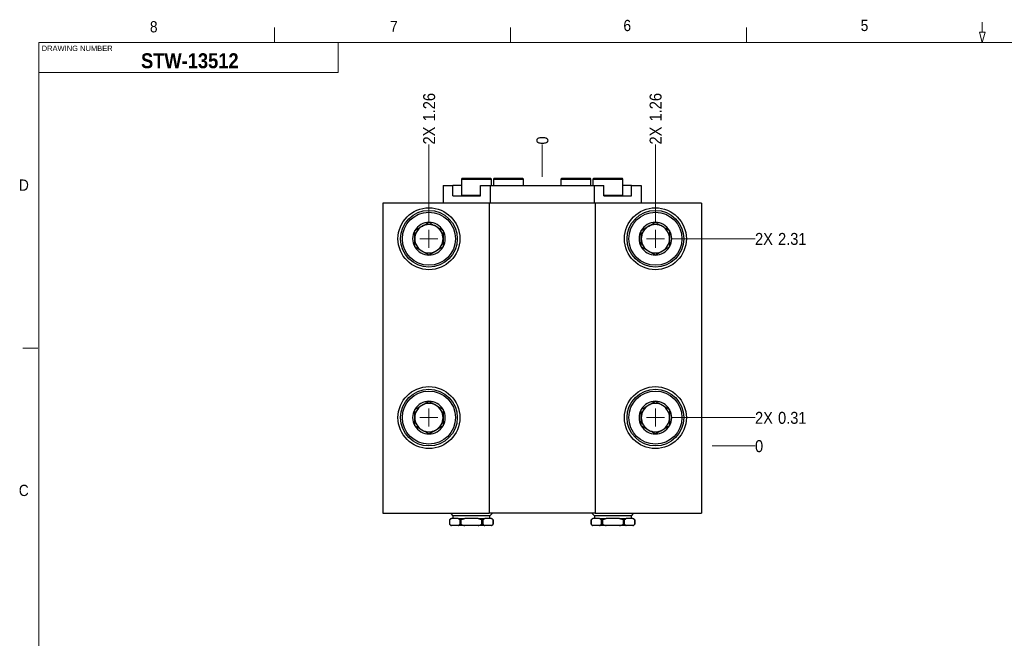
# Model space of a CAD drawing. Header units: inches. Extents: x 0.5 to 16.5, y 0.2 to 10.8.
# Tile 2 of 13: x 0.5 to 8.7, y 5.6 to 10.8. Entities that reach past the tile are written whole.
import ezdxf

# ---------------------------------------------------------------- set-up
doc = ezdxf.new("R2010")
doc.units = ezdxf.units.IN
doc.header["$MEASUREMENT"] = 0
doc.linetypes.add('SLD-Solid', pattern=[0])
doc.styles.add('SLDTEXTSTYLE2', font='GOTHIC.TTF', dxfattribs={"width": 0.913})
doc.styles.add('SLDTEXTSTYLE4', font='GOTHICB.TTF', dxfattribs={"width": 0.913})
doc.dimstyles.new('SLDDIMSTYLE0', dxfattribs={"dimtxt": 0.1, "dimasz": 0.15, "dimexe": 0, "dimexo": 0.0625, "dimgap": 0.025, "dimtad": 0, "dimtih": 1, "dimtoh": 1, "dimdec": 0, "dimlfac": 1.333333, "dimrnd": 1e-09, "dimdsep": 46, "dimtxsty": 'SLDTEXTSTYLE2', "dimblk1": 'NONE', "dimblk2": 'NONE', "dimsah": 1, "dimcen": 0.09, "dimadec": 0, "dimazin": 2, "dimtfac": 1, "dimtdec": 3, "dimtofl": 0, "dimtmove": 0, "dimatfit": 3, "dimldrblk": 'NONE', "dimfxl": 0, "dimfrac": 2, "dimtolj": 1, "dimtzin": 12, "dimarcsym": 0})
doc.dimstyles.new('SLDDIMSTYLE7', dxfattribs={"dimtxt": 0.1, "dimasz": 0.15, "dimexe": 0, "dimexo": 0.0625, "dimgap": 0.025, "dimtad": 0, "dimtih": 1, "dimtoh": 1, "dimlfac": 1.333333, "dimrnd": 1e-09, "dimzin": 12, "dimdsep": 46, "dimtxsty": 'SLDTEXTSTYLE2', "dimblk1": 'NONE', "dimblk2": 'NONE', "dimsah": 1, "dimcen": 0.09, "dimadec": 0, "dimazin": 3, "dimtfac": 1, "dimtdec": 3, "dimtofl": 0, "dimtmove": 0, "dimatfit": 3, "dimldrblk": 'NONE', "dimfxl": 0, "dimfrac": 2, "dimtolj": 1, "dimtzin": 12, "dimarcsym": 0})
doc.dimstyles.new('SLDDIMSTYLE8', dxfattribs={"dimtxt": 0.1, "dimasz": 0.15, "dimexe": 0, "dimexo": 0.0625, "dimgap": 0.025, "dimtad": 0, "dimtih": 1, "dimtoh": 1, "dimlfac": 1.333333, "dimrnd": 1e-09, "dimdsep": 46, "dimtxsty": 'SLDTEXTSTYLE2', "dimblk1": 'NONE', "dimblk2": 'NONE', "dimsah": 1, "dimcen": 0.09, "dimadec": 0, "dimazin": 2, "dimtfac": 1, "dimtdec": 3, "dimtofl": 0, "dimtmove": 0, "dimatfit": 3, "dimldrblk": 'NONE', "dimfxl": 0, "dimfrac": 2, "dimtolj": 1, "dimtzin": 12, "dimarcsym": 0})

# ---------------------------------------------------------------- blocks, each defined once
blk = doc.blocks.new('_D_9')
at = {"color": 7, "linetype": 'SLD-Solid', "lineweight": 18}
blk.add_line((4.8268, 9.4786), (4.8268, 9.7485), dxfattribs=at)
at = {"color": 7, "linetype": 'SLD-Solid', "lineweight": 18, "insert": (4.7784, 9.7485), "char_height": 0.1, "attachment_point": 1, "rotation": 90, "style": 'SLDTEXTSTYLE2'}
blk.add_mtext('0', dxfattribs=at)
blk = doc.blocks.new('_None')
blk = doc.blocks.new('_D_10')
at = {"color": 7, "linetype": 'SLD-Solid', "lineweight": 18}
blk.add_line((3.8819, 9.0998), (3.8819, 9.7485), dxfattribs=at)
at = {"color": 7, "linetype": 'SLD-Solid', "lineweight": 18, "char_height": 0.1, "attachment_point": 1, "rotation": 90, "style": 'SLDTEXTSTYLE2'}
for s, insert in [('1.26', (3.8335, 9.9406)), ('2X ', (3.8335, 9.7485))]:
    blk.add_mtext(s, dxfattribs=dict(at, insert=insert))
blk = doc.blocks.new('_D_11')
at = {"color": 7, "linetype": 'SLD-Solid', "lineweight": 18}
blk.add_line((5.7716, 9.0998), (5.7716, 9.7485), dxfattribs=at)
at = {"color": 7, "linetype": 'SLD-Solid', "lineweight": 18, "char_height": 0.1, "attachment_point": 1, "rotation": 90, "style": 'SLDTEXTSTYLE2'}
for s, insert in [('1.26', (5.7233, 9.9406)), ('2X ', (5.7233, 9.7485))]:
    blk.add_mtext(s, dxfattribs=dict(at, insert=insert))
blk = doc.blocks.new('_D_12')
at = {"color": 7, "linetype": 'SLD-Solid', "lineweight": 18}
blk.add_line((6.2459, 7.2334), (6.6032, 7.2334), dxfattribs=at)
at = {"color": 7, "linetype": 'SLD-Solid', "lineweight": 18, "insert": (6.6032, 7.2818), "char_height": 0.1, "attachment_point": 1, "style": 'SLDTEXTSTYLE2'}
blk.add_mtext('0', dxfattribs=at)
blk = doc.blocks.new('_D_13')
at = {"color": 7, "linetype": 'SLD-Solid', "lineweight": 18}
blk.add_line((5.9091, 7.4696), (6.6032, 7.4696), dxfattribs=at)
at = {"color": 7, "linetype": 'SLD-Solid', "lineweight": 18, "char_height": 0.1, "attachment_point": 1, "style": 'SLDTEXTSTYLE2'}
for s, insert in [('2X ', (6.6032, 7.518)), ('0.31', (6.7953, 7.518))]:
    blk.add_mtext(s, dxfattribs=dict(at, insert=insert))
blk = doc.blocks.new('_D_14')
at = {"color": 7, "linetype": 'SLD-Solid', "lineweight": 18}
blk.add_line((5.9091, 8.9623), (6.6032, 8.9623), dxfattribs=at)
at = {"color": 7, "linetype": 'SLD-Solid', "lineweight": 18, "char_height": 0.1, "attachment_point": 1, "style": 'SLDTEXTSTYLE2'}
for s, insert in [('2X ', (6.6032, 9.0106)), ('2.31', (6.7953, 9.0106))]:
    blk.add_mtext(s, dxfattribs=dict(at, insert=insert))
blk = doc.blocks.new('SW_CENTERMARKSYMBOL_1')
at = {"color": 0, "linetype": 'SLD-Solid', "lineweight": 0}
for q in [(-0.075, 0), (0, 0.075), (0, -0.075), (0.075, 0)]:
    blk.add_line((0, 0), q, dxfattribs=at)
blk = doc.blocks.new('SW_CENTERMARKSYMBOL_2')
at = {"color": 0, "linetype": 'SLD-Solid', "lineweight": 0}
for q in [(-0.075, 0), (0, 0.075), (0, -0.075), (0.075, 0)]:
    blk.add_line((0, 0), q, dxfattribs=at)
blk = doc.blocks.new('SW_CENTERMARKSYMBOL_3')
at = {"color": 0, "linetype": 'SLD-Solid', "lineweight": 0}
for q in [(-0.075, 0), (0, 0.075), (0, -0.075), (0.075, 0)]:
    blk.add_line((0, 0), q, dxfattribs=at)
blk = doc.blocks.new('SW_CENTERMARKSYMBOL_4')
at = {"color": 0, "linetype": 'SLD-Solid', "lineweight": 0}
for q in [(-0.075, 0), (0, 0.075), (0, -0.075), (0.075, 0)]:
    blk.add_line((0, 0), q, dxfattribs=at)

msp = doc.modelspace()

# ---------------------------------------------------------------- linework, layer by layer
at = {"color": 7, "linetype": 'SLD-Solid', "lineweight": 18}
for p, q in [((8.5, 10.685), (8.5, 10.77)), ((2.59375, 10.6), (2.59375, 10.725)), ((4.5625, 10.6), (4.5625, 10.725)), ((6.53125, 10.6), (6.53125, 10.725)), ((8.522776, 10.685), (8.477224, 10.685)), ((8.477224, 10.685), (8.5, 10.6)), ((8.522776, 10.685), (8.5, 10.6)), ((0.625, 10.6), (16.375, 10.6)), ((0.625, 10.6), (0.625, 0.4)), ((3.125, 10.35), (3.125, 10.6)), ((3.125, 10.35), (0.625, 10.35)), ((0.616466, 8.05), (0.491466, 8.05))]:
    msp.add_line(p, q, dxfattribs=at)
at = {"color": 7, "linetype": 'SLD-Solid', "lineweight": 25}
for p, q in [((4.159647, 9.466587), (4.152265, 9.459205)), ((4.152265, 9.459205), (4.152265, 9.326331)), ((4.152265, 9.459205), (4.277758, 9.459205)), ((4.159647, 9.466587), (4.277758, 9.466587)), ((4.277758, 9.466587), (4.395868, 9.466587)), ((4.277758, 9.459205), (4.40325, 9.459205)), ((4.40325, 9.459205), (4.395868, 9.466587)), ((4.40325, 9.407532), (4.40325, 9.459205)), ((4.427397, 9.466587), (4.420015, 9.459205)), ((4.420015, 9.459205), (4.420015, 9.407532)), ((4.420015, 9.459205), (4.545508, 9.459205)), ((4.427397, 9.466587), (4.545508, 9.466587)), ((4.545508, 9.466587), (4.663618, 9.466587)), ((4.545508, 9.459205), (4.671, 9.459205)), ((4.671, 9.459205), (4.663618, 9.466587)), ((4.671, 9.407532), (4.671, 9.459205)), ((4.989897, 9.466587), (4.982515, 9.459205)), ((4.982515, 9.459205), (4.982515, 9.407532)), ((4.982515, 9.459205), (5.108008, 9.459205)), ((4.989897, 9.466587), (5.108008, 9.466587)), ((5.108008, 9.466587), (5.226118, 9.466587)), ((5.108008, 9.459205), (5.2335, 9.459205)), ((5.2335, 9.459205), (5.226118, 9.466587)), ((5.2335, 9.407532), (5.2335, 9.459205)), ((5.257647, 9.466587), (5.250265, 9.459205)), ((5.250265, 9.459205), (5.250265, 9.407532)), ((5.250265, 9.459205), (5.375758, 9.459205)), ((5.257647, 9.466587), (5.375758, 9.466587)), ((5.375758, 9.466587), (5.493868, 9.466587)), ((5.375758, 9.459205), (5.50125, 9.459205)), ((5.50125, 9.459205), (5.493868, 9.466587)), ((5.50125, 9.326331), (5.50125, 9.459205)), ((4.001758, 9.407532), (4.001758, 9.259894)), ((4.001758, 9.407532), (4.081614, 9.407532)), ((4.081614, 9.318949), (4.081614, 9.407532)), ((4.152265, 9.407532), (4.081614, 9.407532)), ((4.311544, 9.318949), (4.311544, 9.407532)), ((4.311544, 9.407532), (4.391469, 9.407532)), ((4.391469, 9.407532), (4.391469, 9.259894)), ((4.391469, 9.407532), (5.262046, 9.407532)), ((5.262046, 9.407532), (5.262046, 9.259894)), ((5.262046, 9.407532), (5.341971, 9.407532)), ((5.341971, 9.318949), (5.341971, 9.407532)), ((5.571901, 9.407532), (5.50125, 9.407532)), ((5.571901, 9.318949), (5.571901, 9.407532)), ((5.571901, 9.407532), (5.651758, 9.407532)), ((5.651758, 9.407532), (5.651758, 9.259894)), ((4.081614, 9.318949), (4.311544, 9.318949)), ((4.152265, 9.326331), (4.159647, 9.318949)), ((4.152265, 9.326331), (4.277758, 9.326331)), ((4.277758, 9.326331), (4.311544, 9.326331)), ((5.341971, 9.326331), (5.375758, 9.326331)), ((5.341971, 9.318949), (5.571901, 9.318949)), ((5.375758, 9.326331), (5.50125, 9.326331)), ((5.493868, 9.318949), (5.50125, 9.326331)), ((3.498017, 9.259894), (3.498017, 6.672394)), ((4.383844, 9.259894), (3.498017, 9.259894)), ((4.383844, 9.259894), (4.383844, 6.672394)), ((5.269671, 9.259894), (4.383844, 9.259894)), ((5.269671, 9.259894), (5.269671, 6.672394)), ((6.155498, 9.259894), (5.269671, 9.259894)), ((6.155498, 9.259894), (6.155498, 6.672394)), ((3.498017, 6.672394), (4.383844, 6.672394)), ((4.060754, 6.672394), (4.082456, 6.650691)), ((5.269671, 6.672394), (4.383844, 6.672394)), ((4.389956, 6.650691), (4.411659, 6.672394)), ((5.241856, 6.672394), (5.263559, 6.650691)), ((5.269671, 6.672394), (6.155498, 6.672394)), ((5.571059, 6.650691), (5.592762, 6.672394)), ((4.065862, 6.627394), (4.054612, 6.616144)), ((4.054612, 6.616144), (4.054612, 6.579589)), ((4.054771, 6.616144), (4.054612, 6.616144)), ((4.054612, 6.579589), (4.065862, 6.568339)), ((4.054612, 6.579589), (4.054771, 6.579589)), ((4.054771, 6.579589), (4.054771, 6.616144)), ((4.065862, 6.627394), (4.068911, 6.627394)), ((4.124771, 6.627394), (4.068911, 6.627394)), ((4.082456, 6.650691), (4.082456, 6.627394)), ((4.389956, 6.650691), (4.082456, 6.650691)), ((4.124771, 6.627394), (4.180347, 6.627394)), ((4.152066, 6.616144), (4.138911, 6.616144)), ((4.138911, 6.616144), (4.138911, 6.579589)), ((4.138911, 6.579589), (4.152066, 6.579589)), ((4.152066, 6.579589), (4.152066, 6.616144)), ((4.292066, 6.627394), (4.180347, 6.627394)), ((4.292066, 6.627394), (4.347642, 6.627394)), ((4.333501, 6.616144), (4.320347, 6.616144)), ((4.320347, 6.616144), (4.320347, 6.579589)), ((4.320347, 6.579589), (4.333501, 6.579589)), ((4.333501, 6.579589), (4.333501, 6.616144)), ((4.403502, 6.627394), (4.347642, 6.627394)), ((4.389956, 6.627394), (4.389956, 6.650691)), ((4.403502, 6.627394), (4.406551, 6.627394)), ((4.417801, 6.616144), (4.406551, 6.627394)), ((4.406551, 6.568339), (4.417801, 6.579589)), ((4.417642, 6.616144), (4.417642, 6.579589)), ((4.417801, 6.616144), (4.417642, 6.616144)), ((4.417642, 6.579589), (4.417801, 6.579589)), ((4.417801, 6.579589), (4.417801, 6.616144)), ((5.246964, 6.627394), (5.235714, 6.616144)), ((5.235714, 6.616144), (5.235714, 6.579589)), ((5.235873, 6.616144), (5.235714, 6.616144)), ((5.235714, 6.579589), (5.246964, 6.568339)), ((5.235714, 6.579589), (5.235873, 6.579589)), ((5.235873, 6.579589), (5.235873, 6.616144)), ((5.246964, 6.627394), (5.250014, 6.627394)), ((5.305873, 6.627394), (5.250014, 6.627394)), ((5.263559, 6.650691), (5.263559, 6.627394)), ((5.571059, 6.650691), (5.263559, 6.650691)), ((5.305873, 6.627394), (5.361449, 6.627394)), ((5.333168, 6.616144), (5.320014, 6.616144)), ((5.320014, 6.616144), (5.320014, 6.579589)), ((5.320014, 6.579589), (5.333168, 6.579589)), ((5.333168, 6.579589), (5.333168, 6.616144)), ((5.473169, 6.627394), (5.361449, 6.627394)), ((5.473169, 6.627394), (5.528744, 6.627394)), ((5.514604, 6.616144), (5.501449, 6.616144)), ((5.501449, 6.616144), (5.501449, 6.579589)), ((5.501449, 6.579589), (5.514604, 6.579589)), ((5.514604, 6.579589), (5.514604, 6.616144)), ((5.584604, 6.627394), (5.528744, 6.627394)), ((5.571059, 6.627394), (5.571059, 6.650691)), ((5.584604, 6.627394), (5.587653, 6.627394)), ((5.598903, 6.616144), (5.587653, 6.627394)), ((5.587653, 6.568339), (5.598903, 6.579589)), ((5.598744, 6.616144), (5.598744, 6.579589)), ((5.598903, 6.616144), (5.598744, 6.616144)), ((5.598744, 6.579589), (5.598903, 6.579589)), ((5.598903, 6.579589), (5.598903, 6.616144)), ((4.068911, 6.568339), (4.065862, 6.568339)), ((4.124771, 6.568339), (4.068911, 6.568339)), ((4.180347, 6.568339), (4.124771, 6.568339)), ((4.292066, 6.568339), (4.180347, 6.568339)), ((4.347642, 6.568339), (4.292066, 6.568339)), ((4.403502, 6.568339), (4.347642, 6.568339)), ((4.406551, 6.568339), (4.403502, 6.568339)), ((5.250014, 6.568339), (5.246964, 6.568339)), ((5.305873, 6.568339), (5.250014, 6.568339)), ((5.361449, 6.568339), (5.305873, 6.568339)), ((5.473169, 6.568339), (5.361449, 6.568339)), ((5.528744, 6.568339), (5.473169, 6.568339)), ((5.584604, 6.568339), (5.528744, 6.568339)), ((5.587653, 6.568339), (5.584604, 6.568339))]:
    msp.add_line(p, q, dxfattribs=at)
for centre, radius in [((3.881876, 8.962256), 0.258366), ((5.771639, 8.962256), 0.258366), ((3.881876, 8.962256), 0.23622), ((3.881876, 8.962256), 0.221457), ((5.771639, 8.962256), 0.23622), ((5.771639, 8.962256), 0.221457), ((3.881876, 7.469638), 0.258366), ((5.771639, 7.469638), 0.258366), ((3.881876, 7.469638), 0.23622), ((3.881876, 7.469638), 0.221457), ((5.771639, 7.469638), 0.23622), ((5.771639, 7.469638), 0.221457)]:
    msp.add_circle(centre, radius, dxfattribs=at)
for centre, radius, start, end in [((3.881876, 8.962256), 0.136382, 90, 150), ((3.881876, 8.962256), 0.11811, 120, 180), ((3.881876, 8.962256), 0.11811, 60, 120), ((3.881876, 8.962256), 0.136382, 30, 90), ((3.881876, 8.962256), 0.11811, 0, 60), ((5.771639, 8.962256), 0.136382, 90, 150), ((5.771639, 8.962256), 0.11811, 120, 180), ((5.771639, 8.962256), 0.11811, 60, 120), ((5.771639, 8.962256), 0.136382, 30, 90), ((5.771639, 8.962256), 0.11811, 0, 60), ((3.881876, 8.962256), 0.136382, 150, 210), ((3.881876, 8.962256), 0.11811, 180, 240), ((3.881876, 8.962256), 0.11811, 300, 0), ((3.881876, 8.962256), 0.136382, 330, 30), ((5.771639, 8.962256), 0.136382, 150, 210), ((5.771639, 8.962256), 0.11811, 180, 240), ((5.771639, 8.962256), 0.11811, 300, 0), ((5.771639, 8.962256), 0.136382, 330, 30), ((3.881876, 8.962256), 0.136382, 210, 270), ((3.881876, 8.962256), 0.136382, 270, 330), ((5.771639, 8.962256), 0.136382, 210, 270), ((5.771639, 8.962256), 0.136382, 270, 330), ((3.881876, 8.962256), 0.11811, 240, 300), ((5.771639, 8.962256), 0.11811, 240, 300), ((3.881876, 7.469638), 0.136382, 90, 150), ((3.881876, 7.469638), 0.11811, 120, 180), ((3.881876, 7.469638), 0.11811, 60, 120), ((3.881876, 7.469638), 0.136382, 30, 90), ((3.881876, 7.469638), 0.11811, 0, 60), ((5.771639, 7.469638), 0.136382, 90, 150), ((5.771639, 7.469638), 0.11811, 120, 180), ((5.771639, 7.469638), 0.11811, 60, 120), ((5.771639, 7.469638), 0.136382, 30, 90), ((5.771639, 7.469638), 0.11811, 0, 60), ((3.881876, 7.469638), 0.136382, 150, 210), ((3.881876, 7.469638), 0.136382, 330, 30), ((5.771639, 7.469638), 0.136382, 150, 210), ((5.771639, 7.469638), 0.136382, 330, 30), ((3.881876, 7.469638), 0.11811, 180, 240), ((3.881876, 7.469638), 0.136382, 210, 270), ((3.881876, 7.469638), 0.136382, 270, 330), ((3.881876, 7.469638), 0.11811, 300, 0), ((5.771639, 7.469638), 0.11811, 180, 240), ((5.771639, 7.469638), 0.136382, 210, 270), ((5.771639, 7.469638), 0.136382, 270, 330), ((5.771639, 7.469638), 0.11811, 300, 0), ((3.881876, 7.469638), 0.11811, 240, 300), ((5.771639, 7.469638), 0.11811, 240, 300)]:
    msp.add_arc(centre, radius, start, end, dxfattribs=at)
for points, knots in [([(3.763765, 9.030447), (3.766431, 9.031986), (3.771763, 9.035064), (3.779975, 9.039806), (3.788452, 9.0447), (3.797218, 9.04976), (3.806245, 9.054973), (3.815487, 9.060309), (3.824881, 9.065732), (3.833368, 9.070632), (3.840808, 9.074928), (3.84721, 9.078624), (3.85388, 9.082475), (3.86079, 9.086464), (3.867932, 9.090588), (3.874973, 9.094653), (3.879575, 9.097309), (3.881876, 9.098638)], [0, 0, 0, 0, 0.07203281, 0.14409756, 0.21609617, 0.29066584, 0.3653268, 0.43984408, 0.5166508, 0.59345988, 0.6463556, 0.69930016, 0.75220956, 0.81387415, 0.87554542, 0.93777042, 1, 1, 1, 1]), ([(3.881876, 9.098638), (3.884541, 9.097099), (3.889873, 9.094021), (3.898085, 9.089279), (3.906562, 9.084385), (3.915328, 9.079324), (3.924356, 9.074112), (3.933598, 9.068776), (3.942991, 9.063353), (3.951478, 9.058453), (3.958918, 9.054157), (3.96532, 9.050461), (3.971991, 9.04661), (3.9789, 9.042621), (3.986042, 9.038497), (3.993084, 9.034432), (3.997685, 9.031775), (3.999986, 9.030447)], [0, 0, 0, 0, 0.07203281, 0.14409756, 0.21609617, 0.29066584, 0.3653268, 0.43984408, 0.5166508, 0.59345988, 0.6463556, 0.69930016, 0.75220956, 0.81387415, 0.87554542, 0.93777042, 1, 1, 1, 1]), ([(5.653529, 9.030447), (5.656195, 9.031986), (5.661527, 9.035064), (5.669739, 9.039806), (5.678216, 9.0447), (5.686981, 9.04976), (5.696009, 9.054973), (5.705251, 9.060309), (5.714644, 9.065732), (5.723132, 9.070632), (5.730572, 9.074928), (5.736974, 9.078624), (5.743644, 9.082475), (5.750554, 9.086464), (5.757696, 9.090588), (5.764737, 9.094653), (5.769339, 9.097309), (5.771639, 9.098638)], [0, 0, 0, 0, 0.07203281, 0.14409756, 0.21609617, 0.29066584, 0.3653268, 0.43984408, 0.5166508, 0.59345988, 0.6463556, 0.69930016, 0.75220956, 0.81387415, 0.87554542, 0.93777042, 1, 1, 1, 1]), ([(5.771639, 9.098638), (5.774305, 9.097099), (5.779637, 9.094021), (5.787849, 9.089279), (5.796326, 9.084385), (5.805092, 9.079324), (5.814119, 9.074112), (5.823361, 9.068776), (5.832755, 9.063353), (5.841242, 9.058453), (5.848682, 9.054157), (5.855084, 9.050461), (5.861754, 9.04661), (5.868664, 9.042621), (5.875806, 9.038497), (5.882847, 9.034432), (5.887449, 9.031775), (5.88975, 9.030447)], [0, 0, 0, 0, 0.07203281, 0.14409756, 0.21609617, 0.29066584, 0.3653268, 0.43984408, 0.5166508, 0.59345988, 0.6463556, 0.69930016, 0.75220956, 0.81387415, 0.87554542, 0.93777042, 1, 1, 1, 1]), ([(3.763765, 8.894065), (3.763765, 8.897994), (3.763765, 8.90585), (3.763765, 8.916922), (3.763765, 8.927108), (3.763765, 8.936332), (3.763765, 8.945695), (3.763765, 8.955139), (3.763765, 8.964759), (3.763765, 8.974509), (3.763765, 8.984337), (3.763765, 8.994051), (3.763765, 9.003594), (3.763765, 9.012837), (3.763765, 9.021795), (3.763765, 9.027563), (3.763765, 9.030447)], [0, 0, 0, 0, 0.09180316, 0.18358199, 0.25005172, 0.31678755, 0.38354722, 0.45015484, 0.51651663, 0.58595293, 0.6556431, 0.72551025, 0.79536955, 0.86494823, 0.93247087, 1, 1, 1, 1]), ([(3.999986, 9.030447), (3.999986, 9.027563), (3.999986, 9.021795), (3.999986, 9.012837), (3.999986, 9.003594), (3.999986, 8.994051), (3.999986, 8.984337), (3.999986, 8.974509), (3.999986, 8.964759), (3.999986, 8.955139), (3.999986, 8.945695), (3.999986, 8.936332), (3.999986, 8.927108), (3.999986, 8.916922), (3.999986, 8.90585), (3.999986, 8.897994), (3.999986, 8.894065)], [0, 0, 0, 0, 0.067529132, 0.135051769, 0.204630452, 0.274489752, 0.344356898, 0.414047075, 0.483483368, 0.549845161, 0.616452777, 0.683212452, 0.749948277, 0.816418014, 0.908196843, 1, 1, 1, 1]), ([(5.653529, 8.894065), (5.653529, 8.897994), (5.653529, 8.90585), (5.653529, 8.916922), (5.653529, 8.927108), (5.653529, 8.936332), (5.653529, 8.945695), (5.653529, 8.955139), (5.653529, 8.964759), (5.653529, 8.974509), (5.653529, 8.984337), (5.653529, 8.994051), (5.653529, 9.003594), (5.653529, 9.012837), (5.653529, 9.021795), (5.653529, 9.027563), (5.653529, 9.030447)], [0, 0, 0, 0, 0.09180316, 0.18358199, 0.25005172, 0.31678755, 0.38354722, 0.45015484, 0.51651663, 0.58595293, 0.6556431, 0.72551025, 0.79536955, 0.86494823, 0.93247087, 1, 1, 1, 1]), ([(5.88975, 9.030447), (5.88975, 9.027563), (5.88975, 9.021795), (5.88975, 9.012837), (5.88975, 9.003594), (5.88975, 8.994051), (5.88975, 8.984337), (5.88975, 8.974509), (5.88975, 8.964759), (5.88975, 8.955139), (5.88975, 8.945695), (5.88975, 8.936332), (5.88975, 8.927108), (5.88975, 8.916922), (5.88975, 8.90585), (5.88975, 8.897994), (5.88975, 8.894065)], [0, 0, 0, 0, 0.06752913, 0.13505177, 0.20463045, 0.27448975, 0.3443569, 0.41404707, 0.48348337, 0.54984516, 0.61645278, 0.68321245, 0.74994828, 0.81641801, 0.90819684, 1, 1, 1, 1]), ([(3.881876, 8.825874), (3.87921, 8.827413), (3.873878, 8.830491), (3.865666, 8.835233), (3.857189, 8.840127), (3.848424, 8.845188), (3.839396, 8.8504), (3.830154, 8.855736), (3.820761, 8.861159), (3.812273, 8.866059), (3.804833, 8.870355), (3.798431, 8.874051), (3.791761, 8.877902), (3.784851, 8.881891), (3.777709, 8.886015), (3.770668, 8.89008), (3.766066, 8.892737), (3.763765, 8.894065)], [0, 0, 0, 0, 0.07203281, 0.14409756, 0.21609617, 0.29066584, 0.3653268, 0.43984408, 0.5166508, 0.59345988, 0.6463556, 0.69930016, 0.75220956, 0.81387415, 0.87554542, 0.93777042, 1, 1, 1, 1]), ([(3.999986, 8.894065), (3.997321, 8.892526), (3.991989, 8.889448), (3.983776, 8.884706), (3.975299, 8.879812), (3.966534, 8.874751), (3.957506, 8.869539), (3.948264, 8.864203), (3.938871, 8.85878), (3.930383, 8.85388), (3.922943, 8.849584), (3.916541, 8.845888), (3.909871, 8.842037), (3.902962, 8.838048), (3.895819, 8.833924), (3.888778, 8.829859), (3.884177, 8.827202), (3.881876, 8.825874)], [0, 0, 0, 0, 0.07203281, 0.14409756, 0.21609617, 0.29066584, 0.3653268, 0.43984408, 0.5166508, 0.59345988, 0.6463556, 0.69930016, 0.75220956, 0.81387415, 0.87554542, 0.93777042, 1, 1, 1, 1]), ([(5.771639, 8.825874), (5.768974, 8.827413), (5.763642, 8.830491), (5.75543, 8.835233), (5.746953, 8.840127), (5.738187, 8.845188), (5.72916, 8.8504), (5.719918, 8.855736), (5.710524, 8.861159), (5.702037, 8.866059), (5.694597, 8.870355), (5.688195, 8.874051), (5.681525, 8.877902), (5.674615, 8.881891), (5.667473, 8.886015), (5.660432, 8.89008), (5.65583, 8.892737), (5.653529, 8.894065)], [0, 0, 0, 0, 0.07203281, 0.14409756, 0.21609617, 0.29066584, 0.3653268, 0.43984408, 0.5166508, 0.59345988, 0.6463556, 0.69930016, 0.75220956, 0.81387415, 0.87554542, 0.93777042, 1, 1, 1, 1]), ([(5.88975, 8.894065), (5.887084, 8.892526), (5.881752, 8.889448), (5.87354, 8.884706), (5.865063, 8.879812), (5.856298, 8.874751), (5.84727, 8.869539), (5.838028, 8.864203), (5.828635, 8.85878), (5.820147, 8.85388), (5.812707, 8.849584), (5.806305, 8.845888), (5.799635, 8.842037), (5.792725, 8.838048), (5.785583, 8.833924), (5.778542, 8.829859), (5.77394, 8.827202), (5.771639, 8.825874)], [0, 0, 0, 0, 0.07203281, 0.14409756, 0.21609617, 0.29066584, 0.3653268, 0.43984408, 0.5166508, 0.59345988, 0.6463556, 0.69930016, 0.75220956, 0.81387415, 0.87554542, 0.93777042, 1, 1, 1, 1]), ([(3.763765, 7.537829), (3.766431, 7.539368), (3.771763, 7.542446), (3.779975, 7.547187), (3.788452, 7.552082), (3.797218, 7.557142), (3.806245, 7.562355), (3.815487, 7.56769), (3.824881, 7.573114), (3.833368, 7.578014), (3.840808, 7.582309), (3.84721, 7.586005), (3.85388, 7.589857), (3.86079, 7.593846), (3.867932, 7.597969), (3.874973, 7.602035), (3.879575, 7.604691), (3.881876, 7.60602)], [0, 0, 0, 0, 0.07203281, 0.14409756, 0.21609617, 0.29066584, 0.3653268, 0.43984408, 0.5166508, 0.59345988, 0.6463556, 0.69930016, 0.75220956, 0.81387415, 0.87554542, 0.93777042, 1, 1, 1, 1]), ([(3.881876, 7.60602), (3.884541, 7.604481), (3.889873, 7.601402), (3.898085, 7.596661), (3.906562, 7.591767), (3.915328, 7.586706), (3.924356, 7.581494), (3.933598, 7.576158), (3.942991, 7.570735), (3.951478, 7.565835), (3.958918, 7.561539), (3.96532, 7.557843), (3.971991, 7.553992), (3.9789, 7.550003), (3.986042, 7.545879), (3.993084, 7.541814), (3.997685, 7.539157), (3.999986, 7.537829)], [0, 0, 0, 0, 0.07203281, 0.14409756, 0.21609617, 0.29066584, 0.3653268, 0.43984408, 0.5166508, 0.59345988, 0.6463556, 0.69930016, 0.75220956, 0.81387415, 0.87554542, 0.93777042, 1, 1, 1, 1]), ([(5.653529, 7.537829), (5.656195, 7.539368), (5.661527, 7.542446), (5.669739, 7.547187), (5.678216, 7.552082), (5.686981, 7.557142), (5.696009, 7.562355), (5.705251, 7.56769), (5.714644, 7.573114), (5.723132, 7.578014), (5.730572, 7.582309), (5.736974, 7.586005), (5.743644, 7.589857), (5.750554, 7.593846), (5.757696, 7.597969), (5.764737, 7.602035), (5.769339, 7.604691), (5.771639, 7.60602)], [0, 0, 0, 0, 0.07203281, 0.14409756, 0.21609617, 0.29066584, 0.3653268, 0.43984408, 0.5166508, 0.59345988, 0.6463556, 0.69930016, 0.75220956, 0.81387415, 0.87554542, 0.93777042, 1, 1, 1, 1]), ([(5.771639, 7.60602), (5.774305, 7.604481), (5.779637, 7.601402), (5.787849, 7.596661), (5.796326, 7.591767), (5.805092, 7.586706), (5.814119, 7.581494), (5.823361, 7.576158), (5.832755, 7.570735), (5.841242, 7.565835), (5.848682, 7.561539), (5.855084, 7.557843), (5.861754, 7.553992), (5.868664, 7.550003), (5.875806, 7.545879), (5.882847, 7.541814), (5.887449, 7.539157), (5.88975, 7.537829)], [0, 0, 0, 0, 0.07203281, 0.14409756, 0.21609617, 0.29066584, 0.3653268, 0.43984408, 0.5166508, 0.59345988, 0.6463556, 0.69930016, 0.75220956, 0.81387415, 0.87554542, 0.93777042, 1, 1, 1, 1]), ([(3.763765, 7.401447), (3.763765, 7.405375), (3.763765, 7.413232), (3.763765, 7.424304), (3.763765, 7.43449), (3.763765, 7.443714), (3.763765, 7.453077), (3.763765, 7.462521), (3.763765, 7.472141), (3.763765, 7.481891), (3.763765, 7.491719), (3.763765, 7.501433), (3.763765, 7.510976), (3.763765, 7.520219), (3.763765, 7.529177), (3.763765, 7.534945), (3.763765, 7.537829)], [0, 0, 0, 0, 0.09180316, 0.18358199, 0.25005172, 0.31678755, 0.38354722, 0.45015484, 0.51651663, 0.58595293, 0.6556431, 0.72551025, 0.79536955, 0.86494823, 0.93247087, 1, 1, 1, 1]), ([(3.999986, 7.537829), (3.999986, 7.534945), (3.999986, 7.529177), (3.999986, 7.520219), (3.999986, 7.510976), (3.999986, 7.501433), (3.999986, 7.491719), (3.999986, 7.481891), (3.999986, 7.472141), (3.999986, 7.462521), (3.999986, 7.453077), (3.999986, 7.443714), (3.999986, 7.43449), (3.999986, 7.424304), (3.999986, 7.413232), (3.999986, 7.405375), (3.999986, 7.401447)], [0, 0, 0, 0, 0.06752913, 0.13505177, 0.20463045, 0.27448975, 0.3443569, 0.41404707, 0.48348337, 0.54984516, 0.61645278, 0.68321245, 0.74994828, 0.81641801, 0.90819684, 1, 1, 1, 1]), ([(5.653529, 7.401447), (5.653529, 7.404331), (5.653529, 7.410099), (5.653529, 7.419057), (5.653529, 7.4283), (5.653529, 7.437843), (5.653529, 7.447556), (5.653529, 7.457385), (5.653529, 7.467135), (5.653529, 7.476755), (5.653529, 7.486198), (5.653529, 7.495562), (5.653529, 7.504786), (5.653529, 7.514972), (5.653529, 7.526044), (5.653529, 7.5339), (5.653529, 7.537829)], [0, 0, 0, 0, 0.06752913, 0.13505177, 0.20463045, 0.27448975, 0.3443569, 0.41404707, 0.48348337, 0.54984516, 0.61645278, 0.68321245, 0.74994828, 0.81641801, 0.90819684, 1, 1, 1, 1]), ([(5.88975, 7.537829), (5.88975, 7.5339), (5.88975, 7.526044), (5.88975, 7.514972), (5.88975, 7.504786), (5.88975, 7.495562), (5.88975, 7.486198), (5.88975, 7.476755), (5.88975, 7.467135), (5.88975, 7.457385), (5.88975, 7.447556), (5.88975, 7.437843), (5.88975, 7.4283), (5.88975, 7.419057), (5.88975, 7.410099), (5.88975, 7.404331), (5.88975, 7.401447)], [0, 0, 0, 0, 0.09180316, 0.18358199, 0.25005172, 0.31678755, 0.38354722, 0.45015484, 0.51651663, 0.58595293, 0.6556431, 0.72551025, 0.79536955, 0.86494823, 0.93247087, 1, 1, 1, 1]), ([(3.881876, 7.333256), (3.87921, 7.334795), (3.873878, 7.337873), (3.865666, 7.342615), (3.857189, 7.347509), (3.848424, 7.352569), (3.839396, 7.357782), (3.830154, 7.363118), (3.820761, 7.368541), (3.812273, 7.373441), (3.804833, 7.377737), (3.798431, 7.381433), (3.791761, 7.385284), (3.784851, 7.389273), (3.777709, 7.393396), (3.770668, 7.397462), (3.766066, 7.400118), (3.763765, 7.401447)], [0, 0, 0, 0, 0.07203281, 0.14409756, 0.21609617, 0.29066584, 0.3653268, 0.43984408, 0.5166508, 0.59345988, 0.6463556, 0.69930016, 0.75220956, 0.81387415, 0.87554542, 0.93777042, 1, 1, 1, 1]), ([(3.999986, 7.401447), (3.997321, 7.399908), (3.991989, 7.39683), (3.983776, 7.392088), (3.975299, 7.387194), (3.966534, 7.382133), (3.957506, 7.376921), (3.948264, 7.371585), (3.938871, 7.366162), (3.930383, 7.361262), (3.922943, 7.356966), (3.916541, 7.35327), (3.909871, 7.349419), (3.902962, 7.34543), (3.895819, 7.341306), (3.888778, 7.337241), (3.884177, 7.334584), (3.881876, 7.333256)], [0, 0, 0, 0, 0.07203281, 0.14409756, 0.21609617, 0.29066584, 0.3653268, 0.43984408, 0.5166508, 0.59345988, 0.6463556, 0.69930016, 0.75220956, 0.81387415, 0.87554542, 0.93777042, 1, 1, 1, 1]), ([(5.771639, 7.333256), (5.768974, 7.334795), (5.763642, 7.337873), (5.75543, 7.342615), (5.746953, 7.347509), (5.738187, 7.352569), (5.72916, 7.357782), (5.719918, 7.363118), (5.710524, 7.368541), (5.702037, 7.373441), (5.694597, 7.377737), (5.688195, 7.381433), (5.681525, 7.385284), (5.674615, 7.389273), (5.667473, 7.393396), (5.660432, 7.397462), (5.65583, 7.400118), (5.653529, 7.401447)], [0, 0, 0, 0, 0.07203281, 0.14409756, 0.21609617, 0.29066584, 0.3653268, 0.43984408, 0.5166508, 0.59345988, 0.6463556, 0.69930016, 0.75220956, 0.81387415, 0.87554542, 0.93777042, 1, 1, 1, 1]), ([(5.88975, 7.401447), (5.887084, 7.399908), (5.881752, 7.39683), (5.87354, 7.392088), (5.865063, 7.387194), (5.856298, 7.382133), (5.84727, 7.376921), (5.838028, 7.371585), (5.828635, 7.366162), (5.820147, 7.361262), (5.812707, 7.356966), (5.806305, 7.35327), (5.799635, 7.349419), (5.792725, 7.34543), (5.785583, 7.341306), (5.778542, 7.337241), (5.77394, 7.334584), (5.771639, 7.333256)], [0, 0, 0, 0, 0.07203281, 0.14409756, 0.21609617, 0.29066584, 0.3653268, 0.43984408, 0.5166508, 0.59345988, 0.6463556, 0.69930016, 0.75220956, 0.81387415, 0.87554542, 0.93777042, 1, 1, 1, 1]), ([(4.068911, 6.627394), (4.067712, 6.62658), (4.065313, 6.624952), (4.060572, 6.621323), (4.057093, 6.618217), (4.054771, 6.616144)], [0, 0, 0, 0, 0.24943627, 0.49912871, 1, 1, 1, 1]), ([(4.054771, 6.579589), (4.057085, 6.577523), (4.060559, 6.574421), (4.0653, 6.57079), (4.067707, 6.569156), (4.068911, 6.568339)], [0, 0, 0, 0, 0.49916061, 0.74945768, 1, 1, 1, 1]), ([(4.138911, 6.616144), (4.136598, 6.61821), (4.133124, 6.621312), (4.128382, 6.624943), (4.125975, 6.626576), (4.124771, 6.627394)], [0, 0, 0, 0, 0.49916061, 0.74945768, 1, 1, 1, 1]), ([(4.124771, 6.568339), (4.12597, 6.569152), (4.128369, 6.57078), (4.13311, 6.574409), (4.13659, 6.577516), (4.138911, 6.579589)], [0, 0, 0, 0, 0.24943627, 0.49912871, 1, 1, 1, 1]), ([(4.180347, 6.627394), (4.177949, 6.62658), (4.173151, 6.624952), (4.163668, 6.621323), (4.156709, 6.618217), (4.152066, 6.616144)], [0, 0, 0, 0, 0.24943627, 0.49912871, 1, 1, 1, 1]), ([(4.152066, 6.579589), (4.156693, 6.577523), (4.163641, 6.574421), (4.173124, 6.57079), (4.177938, 6.569156), (4.180347, 6.568339)], [0, 0, 0, 0, 0.49916061, 0.74945768, 1, 1, 1, 1]), ([(4.320347, 6.616144), (4.315719, 6.61821), (4.308771, 6.621312), (4.299289, 6.624943), (4.294475, 6.626576), (4.292066, 6.627394)], [0, 0, 0, 0, 0.49916061, 0.74945768, 1, 1, 1, 1]), ([(4.292066, 6.568339), (4.294464, 6.569152), (4.299262, 6.57078), (4.308745, 6.574409), (4.315703, 6.577516), (4.320347, 6.579589)], [0, 0, 0, 0, 0.24943627, 0.49912871, 1, 1, 1, 1]), ([(4.347642, 6.627394), (4.346443, 6.62658), (4.344044, 6.624952), (4.339302, 6.621323), (4.335823, 6.618217), (4.333501, 6.616144)], [0, 0, 0, 0, 0.24943627, 0.49912871, 1, 1, 1, 1]), ([(4.333501, 6.579589), (4.335815, 6.577523), (4.339289, 6.574421), (4.34403, 6.57079), (4.346438, 6.569156), (4.347642, 6.568339)], [0, 0, 0, 0, 0.49916061, 0.74945768, 1, 1, 1, 1]), ([(4.417642, 6.616144), (4.415328, 6.61821), (4.411854, 6.621312), (4.407113, 6.624943), (4.404706, 6.626576), (4.403502, 6.627394)], [0, 0, 0, 0, 0.49916061, 0.74945768, 1, 1, 1, 1]), ([(4.403502, 6.568339), (4.404701, 6.569152), (4.407099, 6.57078), (4.411841, 6.574409), (4.41532, 6.577516), (4.417642, 6.579589)], [0, 0, 0, 0, 0.24943627, 0.49912871, 1, 1, 1, 1]), ([(5.250014, 6.627394), (5.248815, 6.62658), (5.246416, 6.624952), (5.241674, 6.621323), (5.238195, 6.618217), (5.235873, 6.616144)], [0, 0, 0, 0, 0.24943627, 0.49912871, 1, 1, 1, 1]), ([(5.235873, 6.579589), (5.238187, 6.577523), (5.241661, 6.574421), (5.246402, 6.57079), (5.248809, 6.569156), (5.250014, 6.568339)], [0, 0, 0, 0, 0.49916061, 0.74945768, 1, 1, 1, 1]), ([(5.320014, 6.616144), (5.3177, 6.61821), (5.314226, 6.621312), (5.309485, 6.624943), (5.307078, 6.626576), (5.305873, 6.627394)], [0, 0, 0, 0, 0.49916061, 0.74945768, 1, 1, 1, 1]), ([(5.305873, 6.568339), (5.307072, 6.569152), (5.309471, 6.57078), (5.314213, 6.574409), (5.317692, 6.577516), (5.320014, 6.579589)], [0, 0, 0, 0, 0.24943627, 0.49912871, 1, 1, 1, 1]), ([(5.361449, 6.627394), (5.359051, 6.62658), (5.354253, 6.624952), (5.34477, 6.621323), (5.337812, 6.618217), (5.333168, 6.616144)], [0, 0, 0, 0, 0.24943627, 0.49912871, 1, 1, 1, 1]), ([(5.333168, 6.579589), (5.337796, 6.577523), (5.344744, 6.574421), (5.354226, 6.57079), (5.359041, 6.569156), (5.361449, 6.568339)], [0, 0, 0, 0, 0.49916061, 0.74945768, 1, 1, 1, 1]), ([(5.501449, 6.616144), (5.496822, 6.61821), (5.489874, 6.621312), (5.480391, 6.624943), (5.475577, 6.626576), (5.473169, 6.627394)], [0, 0, 0, 0, 0.49916061, 0.74945768, 1, 1, 1, 1]), ([(5.473169, 6.568339), (5.475566, 6.569152), (5.480364, 6.57078), (5.489847, 6.574409), (5.496806, 6.577516), (5.501449, 6.579589)], [0, 0, 0, 0, 0.24943627, 0.49912871, 1, 1, 1, 1]), ([(5.528744, 6.627394), (5.527545, 6.62658), (5.525146, 6.624952), (5.520405, 6.621323), (5.516926, 6.618217), (5.514604, 6.616144)], [0, 0, 0, 0, 0.24943627, 0.49912871, 1, 1, 1, 1]), ([(5.514604, 6.579589), (5.516918, 6.577523), (5.520392, 6.574421), (5.525133, 6.57079), (5.52754, 6.569156), (5.528744, 6.568339)], [0, 0, 0, 0, 0.49916061, 0.74945768, 1, 1, 1, 1]), ([(5.598744, 6.616144), (5.596431, 6.61821), (5.592957, 6.621312), (5.588215, 6.624943), (5.585808, 6.626576), (5.584604, 6.627394)], [0, 0, 0, 0, 0.49916061, 0.74945768, 1, 1, 1, 1]), ([(5.584604, 6.568339), (5.585803, 6.569152), (5.588202, 6.57078), (5.592943, 6.574409), (5.596423, 6.577516), (5.598744, 6.579589)], [0, 0, 0, 0, 0.24943627, 0.49912871, 1, 1, 1, 1])]:
    msp.add_open_spline(points, degree=3, knots=knots, dxfattribs=at)

# ---------------------------------------------------------------- block references
at = {"color": 7, "linetype": 'Continuous', "lineweight": 0}
for name, p in [('SW_CENTERMARKSYMBOL_2', (3.881876, 8.962256)), ('SW_CENTERMARKSYMBOL_1', (5.771639, 8.962256)), ('SW_CENTERMARKSYMBOL_3', (3.881876, 7.469638)), ('SW_CENTERMARKSYMBOL_4', (5.771639, 7.469638))]:
    msp.add_blockref(name, p, dxfattribs=at)

# ---------------------------------------------------------------- texts
for s, insert, char_height, attachment_point, style in [('8', (1.5532, 10.777498), 0.09375, 1, 'SLDTEXTSTYLE2'), ('7', (3.557231, 10.779951), 0.09375, 1, 'SLDTEXTSTYLE2'), ('6', (5.504931, 10.788042), 0.09375, 1, 'SLDTEXTSTYLE2'), ('5', (7.484938, 10.788579), 0.09375, 1, 'SLDTEXTSTYLE2'), ('DRAWING NUMBER', (0.649835, 10.573222), 0.045, 1, 'SLDTEXTSTYLE2'), ('STW-13512', (1.886133, 10.50961), 0.125, 2, 'SLDTEXTSTYLE4'), ('D', (0.460164, 9.456448), 0.09375, 1, 'SLDTEXTSTYLE2'), ('C', (0.458868, 6.909245), 0.09375, 1, 'SLDTEXTSTYLE2')]:
    msp.add_mtext(s, dxfattribs=dict(at, insert=insert, char_height=char_height, attachment_point=attachment_point, style=style))

# ---------------------------------------------------------------- dimensions: what is measured, and where the dimension line sits
at = {"color": 7, "linetype": 'SLD-Solid', "lineweight": 18}
for feature_location, offset, dtype, dimstyle, picture, middle in [((3.881876, 9.037256), (0, 0.711281), 1, 'SLDDIMSTYLE7', '_D_10', (3.881876, 9.973884)), ((5.771639, 9.037256), (0, 0.711281), 1, 'SLDDIMSTYLE7', '_D_11', (5.771639, 9.973884)), ((5.846639, 8.962256), (0.756569, 0), 0, 'SLDDIMSTYLE7', '_D_14', (6.828555, 8.962256)), ((5.846639, 7.469638), (0.756569, 0), 0, 'SLDDIMSTYLE8', '_D_13', (6.828555, 7.469638))]:
    dim = msp.add_ordinate_dim(feature_location=feature_location, offset=offset, dtype=dtype, origin=(4.826758, 7.233417), text='2X <>', dimstyle=dimstyle, dxfattribs=at)
    dim.commit()
    dim.dimension.update_dxf_attribs({"geometry": picture, "text_midpoint": middle})
for offset, dtype, picture, middle in [((0, 2.5151196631), 1, '_D_9', (4.8267575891, 9.7854814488)), ((1.7764504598, 0), 0, '_D_12', (6.6401524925, 7.233417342))]:
    dim = msp.add_ordinate_dim(feature_location=(4.8267575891, 7.233417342), offset=offset, dtype=dtype, origin=(4.8267575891, 7.233417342), dimstyle='SLDDIMSTYLE0', dxfattribs=at)
    dim.commit()
    dim.dimension.update_dxf_attribs({"geometry": picture, "text_midpoint": middle})

doc.saveas('drawing.dxf')
